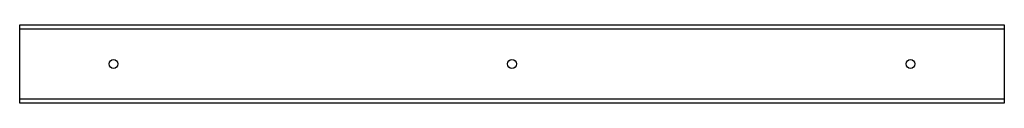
# Model space of a CAD drawing. Header units: inches. Extents: x 41 to 104, y 35 to 40.
import ezdxf

# ---------------------------------------------------------------- set-up
doc = ezdxf.new("R2010")
doc.units = ezdxf.units.IN
doc.header["$MEASUREMENT"] = 0
doc.layers.add('Visible Edges(ANSI)', color=7, linetype='Continuous', lineweight=25)
doc.layers.add('Visible Tangent Edges(ANSI)', color=7, linetype='Continuous', lineweight=25)

msp = doc.modelspace()

# ---------------------------------------------------------------- linework, layer by layer
at = {"layer": 'Visible Edges(ANSI)'}
for p, q in [((40.973, 39.764), (40.973, 40.014)), ((40.973, 40.014), (103.973, 40.014)), ((40.973, 35.264), (40.973, 39.764)), ((103.973, 40.014), (103.973, 39.764)), ((103.973, 39.764), (103.973, 35.264)), ((40.973, 35.014), (40.973, 35.264)), ((103.973, 35.014), (40.973, 35.014)), ((103.973, 35.264), (103.973, 35.014))]:
    msp.add_line(p, q, dxfattribs=at)
for centre in [(46.973, 37.514), (72.473, 37.514), (97.973, 37.514)]:
    msp.add_circle(centre, 0.281, dxfattribs=at)
at = {"layer": 'Visible Tangent Edges(ANSI)'}
for p, q in [((40.973, 39.764), (103.973, 39.764)), ((103.973, 35.264), (40.973, 35.264))]:
    msp.add_line(p, q, dxfattribs=at)

doc.saveas('drawing.dxf')
